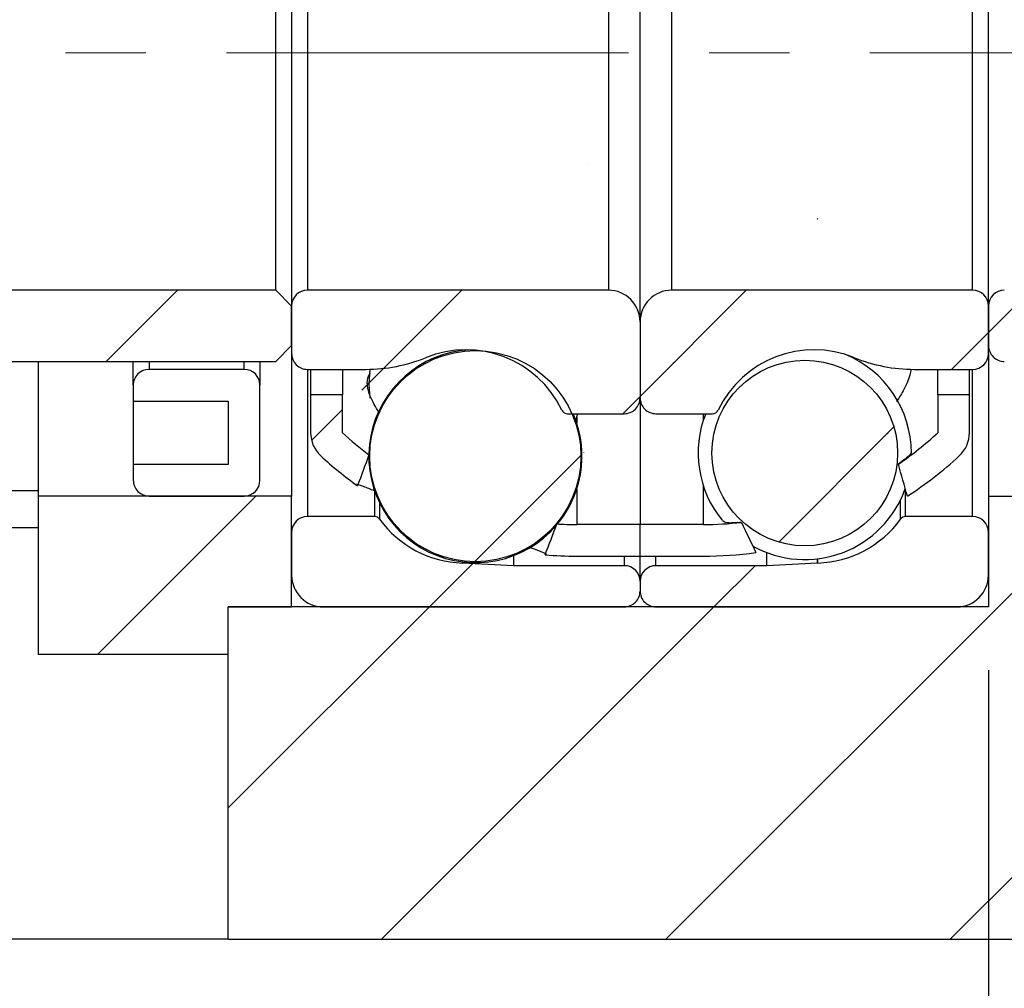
# Model space of a CAD drawing. Header units: millimetres. Extents: x 61 to 537, y 9 to 400.
# Tile 4 of 7: x 473 to 504, y 70 to 101. Entities that reach past the tile are written whole.
import ezdxf

# ---------------------------------------------------------------- set-up
doc = ezdxf.new("R2010")
doc.units = ezdxf.units.MM
doc.header["$LTSCALE"] = 2
doc.linetypes.add('CENTERX2', pattern=[20.319999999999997, 12.7, -2.54, 2.54, -2.54])
doc.layers.add('FORMAT', color=7, linetype='Continuous')
doc.styles.add('SLDTEXTSTYLE0', font='GOTHIC.TTF', dxfattribs={"width": 0.913})
doc.dimstyles.new('SLDDIMSTYLE2', dxfattribs={"dimtxt": 7, "dimasz": 5, "dimexe": 0, "dimexo": 0.0625, "dimgap": 1.75, "dimtad": 1, "dimrnd": 1e-09, "dimzin": 12, "dimdsep": 46, "dimtxsty": 'SLDTEXTSTYLE0', "dimsah": 1, "dimcen": 0.09, "dimadec": 0, "dimazin": 3, "dimtfac": 1, "dimtmove": 0, "dimatfit": 0, "dimfxl": 0, "dimfrac": 2, "dimtolj": 1, "dimtzin": 12, "dimarcsym": 0})
doc.dimstyles.new('SLDDIMSTYLE3', dxfattribs={"dimtxt": 7, "dimasz": 5, "dimexe": 0, "dimexo": 0.0625, "dimgap": 1.75, "dimtad": 1, "dimrnd": 1e-09, "dimzin": 12, "dimdsep": 46, "dimtxsty": 'SLDTEXTSTYLE0', "dimsah": 1, "dimcen": 0.09, "dimadec": 0, "dimazin": 3, "dimtfac": 1, "dimtofl": 0, "dimtmove": 0, "dimatfit": 3, "dimfxl": 0, "dimfrac": 2, "dimtolj": 1, "dimtzin": 12, "dimarcsym": 0})
pattern_1 = [(45, (0, 0), (-4.490128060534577, 4.490128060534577), [])]

# ---------------------------------------------------------------- blocks, each defined once
blk = doc.blocks.new('_D_13')
at = {"layer": 'FORMAT', "color": 7}
for p, q in [((503.7774983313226, 80.01855784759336), (503.7774983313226, 52.52266855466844)), ((509.7774983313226, 69.51855784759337), (509.7774983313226, 52.52266855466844)), ((503.7774983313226, 54.52266855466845), (492.7774983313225, 54.52266855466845)), ((509.7774983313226, 54.52266855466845), (503.7774983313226, 54.52266855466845)), ((509.7774983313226, 54.52266855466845), (520.7774983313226, 54.52266855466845))]:
    blk.add_line(p, q, dxfattribs=at)
for points in [[(503.7774983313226, 54.52266855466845), (498.7774983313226, 55.02266855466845), (498.7774983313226, 54.02266855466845)], [(509.7774983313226, 54.52266855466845), (514.7774983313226, 54.02266855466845), (514.7774983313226, 55.02266855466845)]]:
    blk.add_solid(points, dxfattribs=at)
at = {"layer": 'FORMAT', "color": 7, "insert": (503.8658309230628, 63.4640744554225), "char_height": 7, "attachment_point": 1, "style": 'SLDTEXTSTYLE0'}
blk.add_mtext('6', dxfattribs=at)
blk = doc.blocks.new('_D_14')
at = {"layer": 'FORMAT', "color": 7}
for p, q in [((463.7773983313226, 84.61845784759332), (463.7773983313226, 52.52266855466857)), ((503.7774983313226, 80.01855784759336), (503.7774983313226, 52.52266855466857)), ((503.7774983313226, 54.52266855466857), (463.7773983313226, 54.52266855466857))]:
    blk.add_line(p, q, dxfattribs=at)
for centre, radius, start, end in [((490.0554300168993, 60.07891854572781), 12.42415267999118, 153.4349488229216, 206.5650511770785), ((478.1748748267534, 60.07891854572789), 12.42415267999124, 333.4349488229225, 26.56505117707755)]:
    blk.add_arc(centre, radius, start, end, dxfattribs=at)
for points in [[(463.7773983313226, 54.52266855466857), (468.7773983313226, 54.02266855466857), (468.7773983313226, 55.02266855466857)], [(503.7774983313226, 54.52266855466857), (498.7774983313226, 55.02266855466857), (498.7774983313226, 54.02266855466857)]]:
    blk.add_solid(points, dxfattribs=at)
at = {"layer": 'FORMAT', "color": 7, "insert": (478.9429300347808, 63.46407445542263), "char_height": 7, "attachment_point": 1, "style": 'SLDTEXTSTYLE0'}
blk.add_mtext('40', dxfattribs=at)
blk = doc.blocks.new('_D_15')
at = {"layer": 'FORMAT', "color": 7}
for p, q in [((509.7774983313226, 69.51855784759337), (509.7774983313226, 38.25516561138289)), ((410.7774983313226, 54.51855784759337), (410.7774983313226, 38.25516561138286)), ((509.7774983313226, 40.25516561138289), (410.7774983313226, 40.25516561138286))]:
    blk.add_line(p, q, dxfattribs=at)
for points in [[(410.7774983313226, 40.25516561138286), (415.7774983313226, 39.75516561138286), (415.7774983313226, 40.75516561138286)], [(509.7774983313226, 40.25516561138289), (504.7774983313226, 40.75516561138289), (504.7774983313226, 39.75516561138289)]]:
    blk.add_solid(points, dxfattribs=at)
at = {"layer": 'FORMAT', "color": 7, "insert": (455.1052759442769, 49.19657151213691), "char_height": 7, "attachment_point": 1, "style": 'SLDTEXTSTYLE0'}
blk.add_mtext('99', dxfattribs=at)

msp = doc.modelspace()

# ---------------------------------------------------------------- hatches: boundary and pattern name
at = {"linetype": 'Continuous', "lineweight": 18}
h = msp.add_hatch(dxfattribs=at)
h.set_pattern_fill('ANSI31', scale=2, style=0)
h.set_pattern_definition(pattern_1)
edge = h.paths.add_edge_path(flags=0)
edge.add_arc((483.3774983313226, 87.51855784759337), 1.000000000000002, 180, 227.2003797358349)
edge.add_arc((490.7774983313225, 95.50993715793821), 11.89137931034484, 227.2003797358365, 234.416045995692)
edge.add_ellipse((492.3445279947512, 99.51855784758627), major_axis=(-33.13863947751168, -88.57546624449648), ratio=0.03383680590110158, start_angle=278.96984482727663, end_angle=279.608793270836, ccw=False)
edge.add_arc((490.7774983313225, 95.50993715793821), 10.89137931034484, 227.200379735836, 232.96290125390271, ccw=False)
edge.add_line((483.3774983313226, 87.51855784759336), (483.3774983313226, 88.71855784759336))
edge.add_line((483.3774983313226, 88.71855784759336), (482.3774983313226, 88.71855784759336))
edge.add_line((482.3774983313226, 88.71855784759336), (482.3774983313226, 87.51855784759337))
h = msp.add_hatch(dxfattribs=at)
h.set_pattern_fill('ANSI31', scale=2, style=0)
h.set_pattern_definition(pattern_1)
edge = h.paths.add_edge_path(flags=0)
edge.add_ellipse((493.210468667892, 99.51855784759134), major_axis=(9.296579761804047, -24.65495050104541), ratio=0.1214447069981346, start_angle=52.802421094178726, end_angle=55.60948027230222, ccw=False)
edge.add_arc((494.7774983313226, 95.50993715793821), 11.89137931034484, 302.781432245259, 312.7996202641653)
edge.add_arc((502.1774983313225, 87.51855784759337), 1.000000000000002, 312.7996202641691, 360.0000000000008)
edge.add_line((503.1774983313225, 87.51855784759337), (503.1774983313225, 88.71855784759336))
edge.add_line((503.1774983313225, 88.71855784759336), (502.1774983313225, 88.71855784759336))
edge.add_line((502.1774983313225, 88.71855784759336), (502.1774983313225, 87.51855784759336))
edge.add_arc((494.7774983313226, 95.50993715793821), 10.89137931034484, 304.4098035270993, 312.79962026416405, ccw=False)
h = msp.add_hatch(dxfattribs=at)
h.set_pattern_fill('ANSI31', scale=2, style=0)
h.set_pattern_definition(pattern_1)
edge = h.paths.add_edge_path(flags=0)
edge.add_line((492.7774983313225, 83.61855784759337), (492.7774983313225, 84.61855784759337))
edge.add_line((492.7774983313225, 84.61855784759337), (490.7774983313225, 84.61855784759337))
edge.add_arc((490.7774983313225, 95.50993715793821), 10.89137931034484, 266.7065824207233, 270, ccw=False)
edge.add_ellipse((492.3445279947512, 99.51855784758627), major_axis=(-33.13863947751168, -88.57546624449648), ratio=0.03383680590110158, start_angle=80.41255438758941, end_angle=81.05363930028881, ccw=False)
edge.add_arc((490.7774983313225, 95.50993715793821), 11.89137931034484, 265.1902993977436, 270.0000000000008)
edge.add_line((490.7774983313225, 83.61855784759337), (492.7774983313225, 83.61855784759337))
h = msp.add_hatch(dxfattribs=at)
h.set_pattern_fill('ANSI31', scale=2, style=0)
h.set_pattern_definition(pattern_1)
edge = h.paths.add_edge_path(flags=0)
edge.add_arc((494.7774983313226, 95.50993715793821), 10.89137931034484, 270, 276.33461599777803, ccw=False)
edge.add_line((494.7774983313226, 84.61855784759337), (492.7774983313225, 84.61855784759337))
edge.add_line((492.7774983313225, 84.61855784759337), (492.7774983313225, 83.61855784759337))
edge.add_line((492.7774983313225, 83.61855784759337), (494.7774983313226, 83.61855784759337))
edge.add_arc((494.7774983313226, 95.50993715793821), 11.89137931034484, 270.0000000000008, 278.0152109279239)
edge.add_ellipse((493.210468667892, 99.51855784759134), major_axis=(9.296579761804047, -24.65495050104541), ratio=0.1214447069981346, start_angle=304.3206598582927, end_angle=307.1340614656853, ccw=False)
h = msp.add_hatch(dxfattribs=at)
h.set_pattern_fill('ANSI31', scale=2, style=0)
h.set_pattern_definition(pattern_1)
edge = h.paths.add_edge_path(flags=0)
edge.add_line((481.7774983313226, 91.51855784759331), (481.2774983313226, 92.01855784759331))
edge.add_line((481.2774983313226, 92.01855784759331), (472.2774983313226, 92.01855784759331))
edge.add_arc((472.2774983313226, 91.51855784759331), 0.5, 90, 180)
edge.add_line((471.7774983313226, 91.51855784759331), (471.7774983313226, 90.26855784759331))
edge.add_arc((472.2774983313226, 90.26855784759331), 0.5, 180, 270.0000000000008)
edge.add_line((472.2774983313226, 89.76855784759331), (481.2774983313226, 89.76855784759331))
edge.add_line((481.2774983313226, 89.76855784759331), (481.7774983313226, 90.26855784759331))
edge.add_line((481.7774983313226, 90.26855784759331), (481.7774983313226, 91.51855784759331))
h = msp.add_hatch(dxfattribs=at)
h.set_pattern_fill('ANSI31', scale=2, style=0)
h.set_pattern_definition(pattern_1)
edge = h.paths.add_edge_path(flags=0)
edge.add_line((491.7774983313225, 92.01855784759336), (482.2774983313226, 92.01855784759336))
edge.add_arc((482.2774983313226, 91.51855784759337), 0.5000000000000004, 90, 180)
edge.add_line((481.7774983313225, 91.51855784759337), (481.7774983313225, 90.01855784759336))
edge.add_arc((482.2774983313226, 90.01855784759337), 0.5000000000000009, 180.0000000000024, 270.0000000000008)
edge.add_line((482.2774983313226, 89.51855784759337), (484.1227311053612, 89.51855784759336))
edge.add_arc((484.1227311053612, 94.51855784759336), 5.000000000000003, 270.0000000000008, 292.149603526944)
edge.add_arc((487.2774983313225, 86.76855784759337), 3.367499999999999, 25.7520781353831, 112.14960352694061, ccw=False)
edge.add_arc((490.4906830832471, 88.31855784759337), 0.2000000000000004, 205.7520781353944, 270.0000000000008)
edge.add_line((490.4906830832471, 88.11855784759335), (492.2774983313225, 88.11855784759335))
edge.add_arc((492.2774983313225, 88.61855784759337), 0.5000000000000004, 270.0000000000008, 360.0000000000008)
edge.add_line((492.7774983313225, 88.61855784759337), (492.7774983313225, 91.01855784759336))
edge.add_arc((491.7774983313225, 91.01855784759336), 1, 0, 90)
h = msp.add_hatch(dxfattribs=at)
h.set_pattern_fill('ANSI31', scale=2, style=0)
h.set_pattern_definition(pattern_1)
edge = h.paths.add_edge_path(flags=0)
edge.add_line((503.7774983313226, 90.01855784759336), (503.7774983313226, 91.51855784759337))
edge.add_arc((503.2774983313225, 91.51855784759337), 0.5000000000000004, 0, 90)
edge.add_line((503.2774983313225, 92.01855784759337), (493.7774983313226, 92.01855784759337))
edge.add_arc((493.7774983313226, 91.01855784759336), 1, 90, 180)
edge.add_line((492.7774983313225, 91.01855784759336), (492.7774983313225, 88.61855784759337))
edge.add_arc((493.2774983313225, 88.61855784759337), 0.5000000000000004, 180, 270.0000000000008)
edge.add_line((493.2774983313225, 88.11855784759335), (495.0643135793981, 88.11855784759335))
edge.add_arc((495.0643135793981, 88.31855784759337), 0.2000000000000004, 270.0000000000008, 334.2479218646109)
edge.add_arc((498.2774983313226, 86.76855784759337), 3.367499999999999, 67.85039647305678, 154.247921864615, ccw=False)
edge.add_arc((501.4322655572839, 94.51855784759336), 5.000000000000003, 247.8503964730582, 270.0000000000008)
edge.add_line((501.4322655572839, 89.51855784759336), (503.2774983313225, 89.51855784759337))
edge.add_arc((503.2774983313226, 90.01855784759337), 0.5000000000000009, 269.9999999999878, 359.9999999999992)
h = msp.add_hatch(dxfattribs=at)
h.set_pattern_fill('ANSI31', scale=2, style=0)
h.set_pattern_definition(pattern_1)
edge = h.paths.add_edge_path(flags=0)
edge.add_line((509.7774983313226, 91.51855784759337), (509.2774983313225, 92.01855784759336))
edge.add_line((509.2774983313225, 92.01855784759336), (504.2774983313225, 92.01855784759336))
edge.add_arc((504.2774983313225, 91.51855784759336), 0.5, 90, 180)
edge.add_line((503.7774983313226, 91.51855784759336), (503.7774983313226, 90.26855784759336))
edge.add_arc((504.2774983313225, 90.26855784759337), 0.5, 180.0000000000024, 270.0000000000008)
edge.add_line((504.2774983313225, 89.76855784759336), (509.2774983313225, 89.76855784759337))
edge.add_line((509.2774983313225, 89.76855784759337), (509.7774983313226, 90.26855784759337))
edge.add_line((509.7774983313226, 90.26855784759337), (509.7774983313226, 91.51855784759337))
h = msp.add_hatch(dxfattribs=at)
h.set_pattern_fill('ANSI31', scale=2, style=0)
h.set_pattern_definition(pattern_1)
edge = h.paths.add_edge_path(flags=0)
edge.add_arc((487.5774983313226, 86.77687980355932), 3.333329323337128, 0, 360)
h = msp.add_hatch(dxfattribs=at)
h.set_pattern_fill('ANSI31', scale=2, style=0)
h.set_pattern_definition(pattern_1)
edge = h.paths.add_edge_path(flags=0)
edge.add_arc((497.9774983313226, 86.87617931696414), 2.930948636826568, 0, 360)
h = msp.add_hatch(dxfattribs=at)
h.set_pattern_fill('ANSI31', scale=2, style=0)
h.set_pattern_definition(pattern_1)
edge = h.paths.add_edge_path(flags=0)
edge.add_line((476.7774983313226, 89.0185578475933), (476.7774983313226, 88.51855784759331))
edge.add_line((476.7774983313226, 88.51855784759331), (479.7774983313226, 88.51855784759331))
edge.add_line((479.7774983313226, 88.51855784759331), (479.7774983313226, 86.51855784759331))
edge.add_line((479.7774983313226, 86.51855784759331), (476.7774983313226, 86.51855784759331))
edge.add_line((476.7774983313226, 86.51855784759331), (476.7774983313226, 86.01855784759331))
edge.add_arc((477.2774983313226, 86.01855784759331), 0.5, 180, 270.0000000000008)
edge.add_line((477.2774983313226, 85.51855784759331), (480.2774983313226, 85.51855784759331))
edge.add_arc((480.2774983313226, 86.01855784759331), 0.5, 270.0000000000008, 360.0000000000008)
edge.add_line((480.7774983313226, 86.01855784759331), (480.7774983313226, 89.01855784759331))
edge.add_arc((480.2774983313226, 89.01855784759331), 0.5, 0, 90)
edge.add_line((480.2774983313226, 89.51855784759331), (477.2774983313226, 89.51855784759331))
edge.add_arc((477.2774983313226, 89.01855784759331), 0.5, 90, 180.0000000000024)
h = msp.add_hatch(dxfattribs=at)
h.set_pattern_fill('ANSI31', scale=2, style=0)
h.set_pattern_definition(pattern_1)
h.paths.add_polyline_path([(479.7774983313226, 82.01855784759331), (481.7774983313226, 82.01855784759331), (481.7774983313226, 85.51855784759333), (473.7774983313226, 85.51855784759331), (473.7774983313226, 80.51855784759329), (479.7774983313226, 80.5185578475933)], flags=0)
h = msp.add_hatch(dxfattribs=at)
h.set_pattern_fill('ANSI31', scale=2, style=0)
h.set_pattern_definition(pattern_1)
h.paths.add_polyline_path([(509.7774983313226, 85.51855784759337), (503.7774983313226, 85.51855784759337), (503.7774983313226, 82.01855784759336), (479.7774983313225, 82.01855784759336), (479.7774983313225, 71.51855784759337), (509.7774983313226, 71.51855784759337)], flags=0)
h = msp.add_hatch(dxfattribs=at)
h.set_pattern_fill('ANSI31', scale=2, style=0)
h.set_pattern_definition(pattern_1)
edge = h.paths.add_edge_path(flags=0)
edge.add_line((482.7774983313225, 82.01855784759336), (492.2774983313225, 82.01855784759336))
edge.add_arc((492.2774983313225, 82.51855784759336), 0.5000000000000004, 270.0000000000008, 360.0000000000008)
edge.add_line((492.7774983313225, 82.51855784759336), (492.7774983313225, 82.81855784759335))
edge.add_arc((492.2774983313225, 82.81855784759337), 0.5000000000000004, 359.9999999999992, 450.0000000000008)
edge.add_line((492.2774983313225, 83.31855784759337), (488.7774983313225, 83.31855784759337))
edge.add_line((488.7774983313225, 83.31855784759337), (487.1734635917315, 83.40262174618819))
edge.add_arc((487.1629964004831, 83.20289583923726), 0.2000000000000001, 87.00000000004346, 88.16072760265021)
edge.add_arc((487.2774983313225, 86.76855784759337), 3.367500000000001, 216.061090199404, 268.1607276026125, ccw=False)
edge.add_arc((484.3935676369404, 84.66855784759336), 0.2000000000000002, 36.06109019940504, 90)
edge.add_line((484.3935676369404, 84.86855784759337), (482.2774983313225, 84.86855784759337))
edge.add_arc((482.2774983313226, 84.36855784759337), 0.5000000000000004, 90.00000000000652, 180)
edge.add_line((481.7774983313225, 84.36855784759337), (481.7774983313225, 83.01855784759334))
edge.add_arc((482.7774983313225, 83.01855784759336), 1.000000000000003, 180.0000000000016, 270.0000000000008)
h = msp.add_hatch(dxfattribs=at)
h.set_pattern_fill('ANSI31', scale=2, style=0)
h.set_pattern_definition(pattern_1)
edge = h.paths.add_edge_path(flags=0)
edge.add_line((492.7774983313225, 82.81855784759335), (492.7774983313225, 82.51855784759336))
edge.add_arc((493.2774983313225, 82.51855784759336), 0.5000000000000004, 180, 270.0000000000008)
edge.add_line((493.2774983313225, 82.01855784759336), (502.7774983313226, 82.01855784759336))
edge.add_arc((502.7774983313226, 83.01855784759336), 1.000000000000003, 270.0000000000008, 360)
edge.add_line((503.7774983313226, 83.01855784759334), (503.7774983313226, 84.36855784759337))
edge.add_arc((503.2774983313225, 84.36855784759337), 0.5000000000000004, 0, 89.99999999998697)
edge.add_line((503.2774983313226, 84.86855784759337), (501.1614290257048, 84.86855784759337))
edge.add_arc((501.1614290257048, 84.66855784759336), 0.2000000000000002, 90, 143.938909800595)
edge.add_arc((498.2774983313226, 86.76855784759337), 3.367500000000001, 271.83927239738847, 323.9389098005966, ccw=False)
edge.add_arc((498.392000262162, 83.20289583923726), 0.2000000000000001, 91.83927239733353, 92.99999999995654)
edge.add_line((498.3815330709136, 83.40262174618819), (496.7774983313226, 83.31855784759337))
edge.add_line((496.7774983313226, 83.31855784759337), (493.2774983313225, 83.31855784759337))
edge.add_arc((493.2774983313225, 82.81855784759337), 0.5000000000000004, 90, 180.0000000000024)

# ---------------------------------------------------------------- linework, layer by layer
at = {"color": 7, "linetype": 'Continuous', "lineweight": 25}
for p, q in [((492.7774983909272, 91.01855738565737), (492.7774983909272, 108.0185583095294)), ((481.7774984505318, 107.518558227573), (481.7774984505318, 91.51855746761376)), ((503.7774983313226, 91.51855746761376), (503.7774983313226, 107.518558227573)), ((481.2774974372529, 92.01855801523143), (481.2774974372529, 107.0185576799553)), ((482.2774976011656, 107.0185576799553), (482.2774976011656, 92.01855801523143)), ((491.7774982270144, 107.0185576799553), (491.7774982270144, 92.01855801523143)), ((493.77749855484, 92.01855801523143), (493.77749855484, 107.0185576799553)), ((503.2774983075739, 92.01855801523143), (503.2774983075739, 107.0185576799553)), ((481.2774974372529, 92.01855801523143), (472.2774978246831, 92.01855801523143)), ((481.2774974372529, 92.01855801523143), (481.7774984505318, 91.51855746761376)), ((491.7774982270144, 92.01855801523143), (482.2774976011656, 92.01855801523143)), ((503.2774983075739, 92.01855801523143), (493.77749855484, 92.01855801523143)), ((481.7774984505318, 90.26855772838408), (481.7774984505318, 91.51855746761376)), ((481.7774984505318, 91.51855746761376), (481.7774984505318, 90.01855815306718)), ((503.7774983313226, 90.01855815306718), (503.7774983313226, 91.51855746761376)), ((503.7774983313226, 91.51855746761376), (503.7774983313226, 90.26855772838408)), ((492.7774983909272, 91.01855738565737), (492.7774983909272, 88.61855773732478)), ((481.7774984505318, 90.26855772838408), (481.2774974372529, 89.7685576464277)), ((481.7774984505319, 90.01855815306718), (481.7774984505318, 85.5185574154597)), ((503.7774983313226, 90.01855815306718), (503.7774983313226, 85.5185574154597)), ((472.2774978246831, 89.7685576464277), (481.2774974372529, 89.7685576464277)), ((473.7774990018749, 89.7685576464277), (473.7774990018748, 85.5185574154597)), ((476.777497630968, 89.0185579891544), (476.777497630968, 89.7685576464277)), ((480.7774982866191, 89.7685576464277), (480.777498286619, 89.0185579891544)), ((480.2774991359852, 89.51855807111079), (477.2774986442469, 89.51855807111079)), ((482.2774976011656, 89.51855807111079), (484.1227307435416, 89.51855807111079)), ((482.3774974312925, 89.51855807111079), (482.3774974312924, 88.71855756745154)), ((483.3774975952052, 89.51855807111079), (483.3774975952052, 88.71855756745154)), ((501.4322655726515, 89.51855807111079), (503.2774983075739, 89.51855807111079)), ((502.177498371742, 88.71855756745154), (502.177498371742, 89.51855807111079)), ((503.1774983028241, 88.71855756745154), (503.1774983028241, 89.51855807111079)), ((476.777497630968, 89.0185579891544), (476.777497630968, 88.51855790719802)), ((480.777498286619, 86.01855749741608), (480.777498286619, 89.0185579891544)), ((482.3774974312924, 88.71855756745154), (482.3774974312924, 87.51855774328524)), ((483.3774975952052, 88.71855756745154), (482.3774974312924, 88.71855756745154)), ((483.3774975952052, 87.51855774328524), (483.3774975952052, 88.71855756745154)), ((492.7774983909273, 88.61855773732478), (492.7774983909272, 84.61855801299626)), ((502.177498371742, 88.71855756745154), (502.177498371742, 87.51855774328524)), ((503.1774983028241, 88.71855756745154), (502.177498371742, 88.71855756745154)), ((503.1774983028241, 87.51855774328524), (503.1774983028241, 88.71855756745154)), ((476.777497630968, 88.51855790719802), (479.7774981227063, 88.51855790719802)), ((476.777497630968, 88.51855790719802), (476.777497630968, 86.51855757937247)), ((479.7774981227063, 88.51855790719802), (479.7774981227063, 86.51855757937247)), ((490.4906833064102, 88.11855765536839), (492.2774983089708, 88.11855765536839)), ((490.7449986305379, 87.9127344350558), (490.8114233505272, 88.11855765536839)), ((493.2774984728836, 88.11855765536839), (495.0643134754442, 88.11855765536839)), ((484.2172711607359, 86.81594098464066), (484.2089693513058, 86.83797793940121)), ((476.777497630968, 86.51855757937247), (476.777497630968, 86.01855749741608)), ((479.7774981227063, 86.51855757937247), (476.777497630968, 86.51855757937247)), ((411.7774981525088, 85.69499740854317), (473.777499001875, 85.69499740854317)), ((481.7774984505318, 85.5185574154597), (473.7774990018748, 85.5185574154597)), ((473.7774990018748, 85.5185574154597), (473.7774990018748, 80.51855845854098)), ((477.2774986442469, 85.5185574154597), (480.2774991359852, 85.5185574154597)), ((481.7774984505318, 82.01855777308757), (481.7774984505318, 85.5185574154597)), ((503.7774983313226, 85.5185574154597), (503.7774983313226, 82.01855777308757)), ((503.7774983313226, 85.5185574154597), (509.7774983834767, 85.5185574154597)), ((484.3935667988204, 84.86855758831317), (482.2774976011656, 84.86855758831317)), ((503.2774983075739, 84.86855758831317), (501.1614290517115, 84.86855758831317)), ((490.1919783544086, 84.64342246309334), (490.1517955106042, 84.63654557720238)), ((492.7774983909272, 84.61855801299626), (490.7774980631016, 84.61855801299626)), ((492.7774983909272, 83.61855691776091), (492.7774983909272, 84.61855801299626)), ((494.7774987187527, 84.61855801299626), (492.7774983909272, 84.61855801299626)), ((473.777499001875, 84.5185581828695), (411.7774981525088, 84.5185581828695)), ((481.7774984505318, 84.36855750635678), (481.7774984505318, 83.01855793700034)), ((503.7774983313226, 83.01855793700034), (503.7774983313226, 84.36855750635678)), ((488.7774986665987, 83.63312094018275), (488.7774986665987, 83.31855742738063)), ((496.7774981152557, 83.31855742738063), (496.7774981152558, 83.7324204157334)), ((488.7774986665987, 83.31855742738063), (487.1734641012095, 83.40262232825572)), ((492.2774983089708, 83.31855742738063), (488.7774986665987, 83.31855742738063)), ((490.7774980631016, 83.61855691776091), (492.7774983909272, 83.61855691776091)), ((492.7774983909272, 82.81855827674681), (492.7774983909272, 83.61855691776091)), ((492.7774983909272, 83.61855691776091), (494.7774987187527, 83.61855691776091)), ((496.7774981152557, 83.31855742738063), (493.2774984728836, 83.31855742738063)), ((498.3815331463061, 83.40262232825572), (496.7774981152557, 83.31855742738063)), ((492.7774983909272, 82.81855827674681), (492.7774983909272, 82.51855692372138)), ((479.7774981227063, 82.01855777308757), (481.7774984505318, 82.01855777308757)), ((479.7774981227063, 80.51855845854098), (479.7774981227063, 82.01855777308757)), ((479.7774981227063, 71.51855698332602), (479.7774981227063, 82.01855777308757)), ((503.7774983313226, 82.01855777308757), (479.7774981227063, 82.01855777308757)), ((482.7774986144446, 82.01855777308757), (492.2774983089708, 82.01855777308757)), ((493.2774984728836, 82.01855777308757), (502.7774982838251, 82.01855777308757)), ((479.7774981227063, 80.51855845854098), (473.7774990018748, 80.51855845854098)), ((479.7774981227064, 71.51855698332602), (411.7774981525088, 71.51855698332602)), ((479.7774981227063, 71.51855698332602), (509.7774983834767, 71.51855698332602))]:
    msp.add_line(p, q, dxfattribs=at)
at = {"color": 8, "linetype": 'Continuous', "lineweight": 25}
for p, q in [((477.2774986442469, 89.7685576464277), (477.2774986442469, 89.51855807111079)), ((480.2774991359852, 89.51855807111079), (480.2774991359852, 89.7685576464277)), ((482.2774976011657, 89.51855807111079), (482.2774976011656, 84.86855758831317)), ((503.2774983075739, 84.86855758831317), (503.2774983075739, 89.51855807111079)), ((490.7774980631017, 88.00780756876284), (490.7774980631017, 87.81766037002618)), ((494.7774987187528, 87.91695984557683), (494.7774987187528, 88.11855765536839)), ((494.7774987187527, 84.61855801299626), (494.7774987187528, 85.83539801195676)), ((484.3935667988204, 85.68793053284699), (484.3935667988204, 84.86855758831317)), ((490.7774980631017, 85.7360985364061), (490.7774980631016, 84.61855801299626)), ((501.1614290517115, 84.86855758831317), (501.1614290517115, 85.70955211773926)), ((484.5552462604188, 85.2972807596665), (484.5552462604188, 84.78628734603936)), ((500.9997509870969, 84.78628734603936), (500.9997509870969, 85.39658023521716)), ((487.1694147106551, 83.43671618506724), (487.1694147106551, 83.40279369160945)), ((487.1734641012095, 83.43622444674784), (487.1734641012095, 83.40262232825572)), ((492.2774983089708, 83.61855691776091), (492.2774983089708, 83.31855742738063)), ((493.2774984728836, 83.31855742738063), (493.2774984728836, 83.61855691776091)), ((498.3815331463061, 83.40262232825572), (498.3815331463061, 83.5355239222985)), ((498.3855811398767, 83.40279369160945), (498.3855811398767, 83.53601566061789))]:
    msp.add_line(p, q, dxfattribs=at)
at = {"color": 7, "linetype": 'Continuous', "lineweight": 25, "flags": 128}
msp.add_lwpolyline([(484.2456932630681, 89.52006960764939), (484.2124990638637, 89.04858848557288), (484.2419698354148, 88.60420139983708)], dxfattribs=at)
at = {"color": 7, "linetype": 'Continuous', "lineweight": 25}
for centre, radius in [((487.5774983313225, 86.77687980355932), 3.333329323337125), ((497.9774983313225, 86.87617931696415), 2.930948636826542)]:
    msp.add_circle(centre, radius, dxfattribs=at)
for centre, radius, start, end in [((482.2774983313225, 91.51855784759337), 0.5, 90, 179.9999999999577), ((491.7774983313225, 91.01855784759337), 1.000000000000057, 4.07110999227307e-13, 90), ((493.7774983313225, 91.01855784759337), 1, 90, 179.9999999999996), ((503.2774983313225, 91.51855784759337), 0.5000000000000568, 7.57226458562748e-11, 90), ((504.2774983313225, 91.51855784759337), 0.5, 90, 179.999999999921), ((504.2774983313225, 90.26855784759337), 0.5, 179.9999999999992, 270.0000000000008), ((482.2774983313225, 90.01855784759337), 0.5, 179.9999999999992, 270.0000000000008), ((484.1227311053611, 94.51855784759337), 5.000000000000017, 270.0000000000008, 292.149603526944), ((487.5774983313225, 86.77687980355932), 3.365000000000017, 93.66699515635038, 319.4244867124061), ((487.2774983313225, 86.76855784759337), 3.367500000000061, 25.75207813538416, 112.1496035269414), ((498.2774983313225, 86.76855784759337), 3.367500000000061, 67.85039647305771, 154.2479218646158), ((497.9774983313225, 86.87617931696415), 3.364999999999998, 0, 68.00072925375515), ((501.4322655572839, 94.51855784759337), 5.000000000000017, 247.8503964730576, 270.0000000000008), ((503.2774983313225, 90.01855784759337), 0.5000000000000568, 270.0000000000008, 8.142219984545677e-13), ((477.2774983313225, 89.01855784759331), 0.5, 90, 179.9999999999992), ((480.2774983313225, 89.01855784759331), 0.5, 3.745421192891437e-11, 90), ((492.2774983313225, 88.61855784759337), 0.5000000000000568, 270.0000000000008, 5.862398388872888e-11), ((493.2774983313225, 88.61855784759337), 0.5, 179.9999999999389, 270.0000000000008), ((490.490683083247, 88.31855784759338), 0.2000000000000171, 205.7520781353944, 270.0000000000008), ((487.5774983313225, 86.77687980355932), 3.365000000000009, 0, 23.49790988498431), ((497.9774983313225, 86.87617931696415), 3.364999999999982, 158.3333361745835, 219.1207333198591), ((495.0643135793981, 88.31855784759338), 0.2000000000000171, 270.0000000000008, 334.2479218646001), ((483.3774983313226, 87.51855784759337), 1.000000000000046, 179.9999999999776, 227.2003797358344), ((490.7774983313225, 95.50993715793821), 10.89137931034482, 227.2003797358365, 232.9629012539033), ((494.7774983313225, 95.50993715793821), 10.89137931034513, 304.4098035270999, 312.7996202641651), ((502.1774983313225, 87.51855784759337), 1.000000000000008, 312.7996202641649, 3.704710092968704e-11), ((490.7774983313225, 95.50993715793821), 11.89137931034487, 227.2003797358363, 234.4160459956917), ((487.5774983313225, 86.77687980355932), 3.365000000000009, 320.7257049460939, 0), ((494.7774983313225, 95.50993715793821), 11.89137931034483, 302.7814322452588, 312.7996202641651), ((477.2774983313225, 86.01855784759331), 0.5, 179.9999999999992, 270.0000000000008), ((480.2774983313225, 86.01855784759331), 0.5, 270.0000000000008, 0), ((497.9774983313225, 86.87617931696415), 3.365000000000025, 240.8222968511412, 340.49735804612), ((482.2774983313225, 84.36855784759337), 0.5, 90, 179.9999999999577), ((484.3935676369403, 84.66855784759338), 0.199999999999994, 36.06109019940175, 90), ((501.1614290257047, 84.66855784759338), 0.199999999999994, 90, 143.9389098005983), ((503.2774983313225, 84.36855784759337), 0.5000000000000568, 7.653686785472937e-11, 90), ((487.2774983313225, 86.76855784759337), 3.367500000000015, 216.0610901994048, 268.1607276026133), ((490.7774983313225, 95.50993715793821), 10.89137931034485, 266.7065824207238, 270.0000000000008), ((494.7774983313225, 95.50993715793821), 10.89137931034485, 270.0000000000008, 276.3346159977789), ((498.2774983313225, 86.76855784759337), 3.367500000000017, 271.8392723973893, 323.9389098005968), ((490.7774983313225, 95.50993715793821), 11.89137931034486, 265.1902993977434, 270.0000000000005), ((494.7774983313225, 95.50993715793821), 11.89137931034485, 270.0000000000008, 278.0152109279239), ((487.1629964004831, 83.20289583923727), 0.2000000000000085, 87.00000000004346, 88.16072760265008), ((492.2774983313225, 82.81855784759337), 0.5000000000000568, 0, 90), ((493.2774983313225, 82.81855784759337), 0.5, 90, 180), ((498.392000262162, 83.20289583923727), 0.2000000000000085, 91.83927239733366, 92.99999999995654), ((482.7774983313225, 83.01855784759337), 1.000000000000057, 180.0000000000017, 269.9999999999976), ((502.7774983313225, 83.01855784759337), 1.000000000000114, 270.0000000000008, 359.9999999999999), ((492.2774983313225, 82.51855784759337), 0.5000000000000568, 270.0000000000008, 5.943820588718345e-11), ((493.2774983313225, 82.51855784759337), 0.5, 179.9999999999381, 270.0000000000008)]:
    msp.add_arc(centre, radius, start, end, dxfattribs=at)
for centre, major_axis, ratio, start_param, end_param in [((492.3445279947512, 99.51855784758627), (-33.13863947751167, -88.57546624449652), 0.03383680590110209, 4.868942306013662, 4.880094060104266), ((493.210468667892, 99.51855784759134), (9.296579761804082, -24.65495050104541), 0.1214447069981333, 0.9215761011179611, 0.970568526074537), ((492.3445279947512, 99.51855784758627), (-33.13863947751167, -88.57546624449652), 0.03383680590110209, 1.403463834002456, 1.414652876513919), ((493.210468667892, 99.51855784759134), (9.296579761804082, -24.65495050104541), 0.1214447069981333, 5.311397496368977, 5.360500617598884)]:
    msp.add_ellipse(centre, major_axis=major_axis, ratio=ratio, start_param=start_param, end_param=end_param, dxfattribs=at)
for points, knots in [([(484.5322127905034, 88.15472091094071), (484.4308207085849, 88.32725433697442), (484.1897606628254, 88.73745318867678), (484.1243196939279, 89.18456335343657), (484.2441537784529, 89.37694091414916), (484.2662047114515, 89.4123407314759)], [0, 0, 0, 0, 0.3720040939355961, 0.8844410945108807, 1, 1, 1, 1]), ([(501.3375926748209, 89.52346520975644), (501.3239045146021, 89.46123844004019), (501.2926986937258, 89.31937588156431), (501.2114661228, 89.08981140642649), (501.1270489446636, 88.92269010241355), (501.0845900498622, 88.83863391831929)], [0, 0, 0, 0, 0.2797356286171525, 0.6377321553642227, 1, 1, 1, 1]), ([(501.0845900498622, 88.83863391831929), (501.0486021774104, 88.77475225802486), (500.9842353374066, 88.66049541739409), (500.9041648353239, 88.54762761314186), (500.8688622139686, 88.49786485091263)], [0, 0, 0, 0, 0.5591057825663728, 1, 1, 1, 1]), ([(501.3374024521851, 86.95042117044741), (501.3427510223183, 86.91558049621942), (501.3548309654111, 86.836891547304), (501.0835006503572, 86.63619915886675), (500.9323057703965, 86.52436623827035)], [0, 0, 0, 0, 0.4427645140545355, 1, 1, 1, 1]), ([(484.3935667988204, 85.68288276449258), (484.2696972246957, 85.73063156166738), (483.9557336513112, 85.85165710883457), (483.8094709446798, 85.89741831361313), (483.8319141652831, 85.87228374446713), (483.8346465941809, 85.86922364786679)], [0, 0, 0, 0, 0.3639844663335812, 0.9225660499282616, 0.9999999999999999, 0.9999999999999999, 0.9999999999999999, 0.9999999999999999]), ([(495.9791963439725, 84.68505537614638), (495.8101280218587, 84.67219617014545), (495.4728171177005, 84.64654056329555), (495.4108345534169, 84.71349766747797), (495.3799191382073, 84.74689426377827)], [0, 0, 0, 0, 0.5012240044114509, 1, 1, 1, 1]), ([(489.8141491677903, 83.6699361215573), (489.8193269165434, 83.6708005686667), (489.8527363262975, 83.67637841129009), (489.7033274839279, 83.74249881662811), (489.3855300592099, 83.8558412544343), (489.2624020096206, 83.89975486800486)], [0, 0, 0, 0, 0.1009979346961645, 0.6516888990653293, 1, 1, 1, 1])]:
    msp.add_open_spline(points, degree=3, knots=knots, dxfattribs=at)
at = {"layer": 'FORMAT', "color": 7, "linetype": 'CENTERX2', "lineweight": 18, "ltscale": 0.5}
msp.add_line((512.735342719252, 99.51855784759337), (394.8097466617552, 99.51855784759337), dxfattribs=at)

# ---------------------------------------------------------------- dimensions: what is measured, and where the dimension line sits
at = {"layer": 'FORMAT', "color": 7}
dim = msp.add_linear_dim(base=(463.7773983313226, 54.52266855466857), p1=(503.7774983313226, 82.01855784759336), p2=(463.7773983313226, 86.61845784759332), text='(<>)', dimstyle='SLDDIMSTYLE2', dxfattribs=at)
dim.commit()
dim.dimension.update_dxf_attribs({"geometry": '_D_14', "text_midpoint": (484.1151525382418, 54.52266855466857), "dimtype": 160})
dim = msp.add_linear_dim(base=(503.7774983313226, 54.52266855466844), p1=(509.7774983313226, 71.51855784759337), p2=(503.7774983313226, 82.01855784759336), dimstyle='SLDDIMSTYLE2', dxfattribs=at)
dim.commit()
dim.dimension.update_dxf_attribs({"geometry": '_D_13', "text_midpoint": (506.4519421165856, 54.52266855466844), "dimtype": 160})
dim = msp.add_linear_dim(base=(410.7774983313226, 40.25516561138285), p1=(509.7774983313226, 71.51855784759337), p2=(410.7774983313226, 56.51855784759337), angle=1.644892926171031e-14, dimstyle='SLDDIMSTYLE3', dxfattribs=at)
dim.commit()
dim.dimension.update_dxf_attribs({"geometry": '_D_15', "text_midpoint": (460.2774983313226, 40.25516561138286), "dimtype": 160})

doc.saveas('drawing.dxf')
